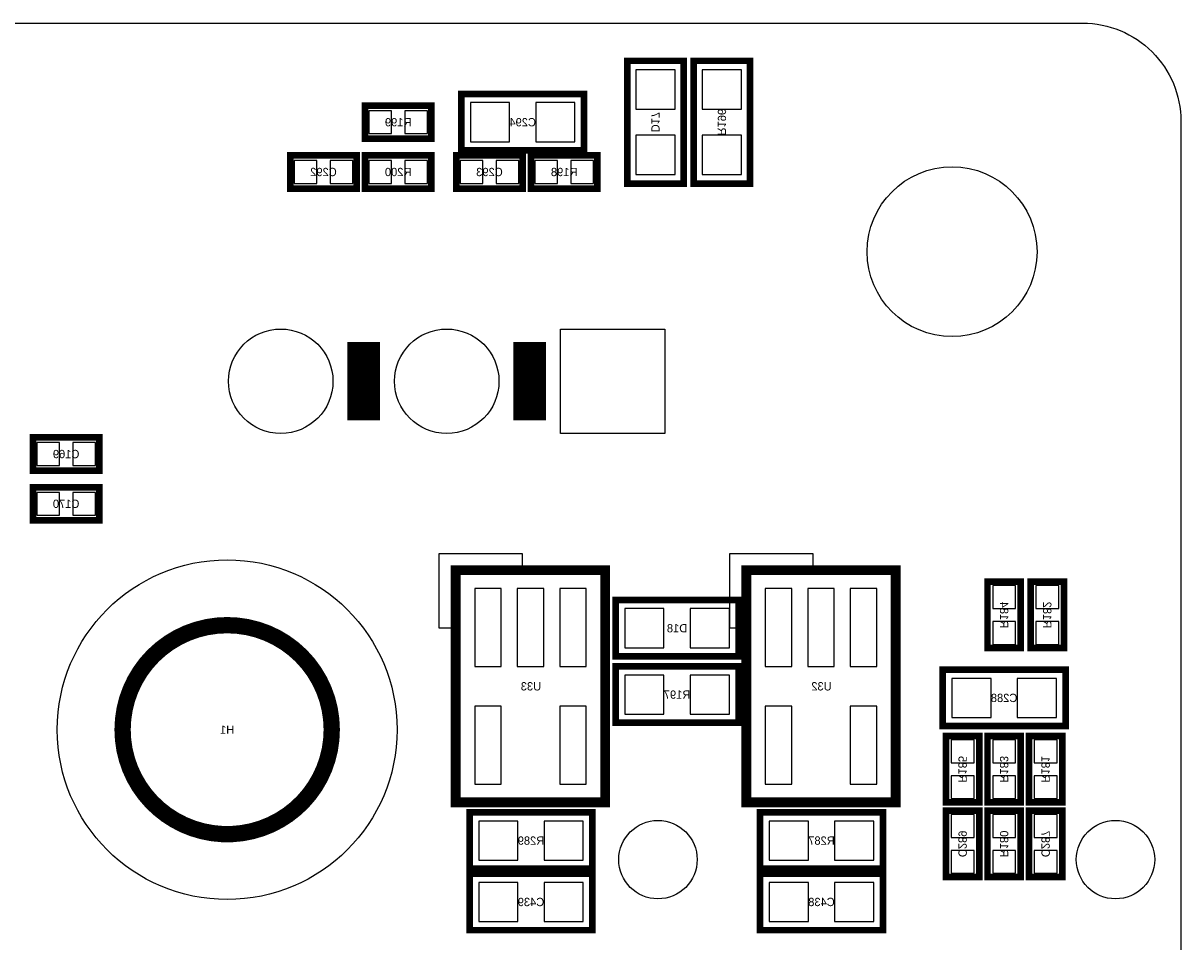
# Model space of a CAD drawing. Extents: x -7 to 92, y 0 to 100.
# Tile 16 of 16: x 67 to 85, y 42 to 56. Entities that reach past the tile are written whole.
import ezdxf
from ezdxf.enums import TextEntityAlignment as Align

# ---------------------------------------------------------------- set-up
doc = ezdxf.new("R2010")
doc.units = 0
for name, color, linetype in [('BG_OUTLINE', 12, 'CONTINUOUS'), ('PG_SILKSCREEN_BOTTOM', 150, 'CONTINUOUS'), ('PIN_BOTTOM', 200, 'CONTINUOUS'), ('RD_SILKSCREEN_BOTTOM', 150, 'CONTINUOUS')]:
    doc.layers.add(name, color=color, linetype=linetype)

msp = doc.modelspace()

# ---------------------------------------------------------------- linework, layer by layer
at = {"layer": 'BG_OUTLINE'}
msp.add_lwpolyline([(0, 1.500124), (0, 54.500018, -0.414227), (1.500124, 55.999888), (15.999968, 55.999888, -0.414241), (16.999966, 54.99989), (16.999966, 52.500022, 0.414244), (18.50009, 50.999898, 0.414204), (19.99996, 52.500022), (19.99996, 54.99989, -0.414226), (20.999958, 55.999888), (21.3614, 55.999888), (83.49996, 55.999888, -0.414216), (85.000084, 54.500018), (85.000084, 1.500124, -0.414251), (83.49996, 0), (1.500124, 0, -0.414262)], format="xyb", close=True, dxfattribs=at)
at = {"layer": 'PG_SILKSCREEN_BOTTOM'}
for points, const_width in [([(77.3938, 53.5432), (77.3938, 55.4228), (76.5302, 55.4228), (76.5302, 53.5432), (77.3938, 53.5432)], 0.1016), ([(77.5462, 55.4228), (77.5462, 53.5432), (78.4098, 53.5432), (78.4098, 55.4228), (77.5462, 55.4228)], 0.1016), ([(73.9902, 54.0512), (75.8698, 54.0512), (75.8698, 54.9148), (73.9902, 54.9148), (73.9902, 54.0512)], 0.1016), ([(72.517, 54.737), (73.533, 54.737), (73.533, 54.229), (72.517, 54.229), (72.517, 54.737)], 0.1016), ([(72.39, 53.467), (71.374, 53.467), (71.374, 53.975), (72.39, 53.975), (72.39, 53.467)], 0.1016), ([(72.517, 53.975), (73.533, 53.975), (73.533, 53.467), (72.517, 53.467), (72.517, 53.975)], 0.1016), ([(73.914, 53.975), (74.93, 53.975), (74.93, 53.467), (73.914, 53.467), (73.914, 53.975)], 0.1016), ([(75.057, 53.975), (76.073, 53.975), (76.073, 53.467), (75.057, 53.467), (75.057, 53.975)], 0.1016), ([(72.497442, 49.917096), (72.497442, 51.116992)], 0.500126), ([(75.037442, 49.917096), (75.037442, 51.116992)], 0.500126), ([(67.437, 49.657), (68.453, 49.657), (68.453, 49.149), (67.437, 49.149), (67.437, 49.657)], 0.1016), ([(67.437, 48.895), (68.453, 48.895), (68.453, 48.387), (67.437, 48.387), (67.437, 48.895)], 0.1016), ([(73.906126, 44.069), (76.192126, 44.069), (76.192126, 47.625), (73.906126, 47.625), (73.906126, 44.069)], 0.1524), ([(78.350872, 44.069), (80.636872, 44.069), (80.636872, 47.625), (78.350872, 47.625), (78.350872, 44.069)], 0.1524), ([(82.042, 46.4312), (82.042, 47.4472), (82.55, 47.4472), (82.55, 46.4312), (82.042, 46.4312)], 0.1016), ([(82.7024, 46.4312), (82.7024, 47.4472), (83.2104, 47.4472), (83.2104, 46.4312), (82.7024, 46.4312)], 0.1016), ([(78.232, 47.1678), (76.3524, 47.1678), (76.3524, 46.3042), (78.232, 46.3042), (78.232, 47.1678)], 0.1016), ([(76.3524, 45.2882), (78.232, 45.2882), (78.232, 46.1518), (76.3524, 46.1518), (76.3524, 45.2882)], 0.1016), ([(83.2358, 46.101), (81.3562, 46.101), (81.3562, 45.2374), (83.2358, 45.2374), (83.2358, 46.101)], 0.1016), ([(81.407, 44.069), (81.407, 45.085), (81.915, 45.085), (81.915, 44.069), (81.407, 44.069)], 0.1016), ([(82.55, 45.085), (82.55, 44.069), (82.042, 44.069), (82.042, 45.085), (82.55, 45.085)], 0.1016), ([(82.677, 44.069), (82.677, 45.085), (83.185, 45.085), (83.185, 44.069), (82.677, 44.069)], 0.1016), ([(74.1172, 43.053), (75.9968, 43.053), (75.9968, 43.9166), (74.1172, 43.9166), (74.1172, 43.053)], 0.1016), ([(78.5622, 43.053), (80.4418, 43.053), (80.4418, 43.9166), (78.5622, 43.9166), (78.5622, 43.053)], 0.1016), ([(81.915, 43.942), (81.915, 42.926), (81.407, 42.926), (81.407, 43.942), (81.915, 43.942)], 0.1016), ([(82.55, 43.942), (82.55, 42.926), (82.042, 42.926), (82.042, 43.942), (82.55, 43.942)], 0.1016), ([(83.185, 43.942), (83.185, 42.926), (82.677, 42.926), (82.677, 43.942), (83.185, 43.942)], 0.1016), ([(74.1172, 42.1132), (75.9968, 42.1132), (75.9968, 42.9768), (74.1172, 42.9768), (74.1172, 42.1132)], 0.1016), ([(78.5622, 42.1132), (80.4418, 42.1132), (80.4418, 42.9768), (78.5622, 42.9768), (78.5622, 42.1132)], 0.1016)]:
    msp.add_lwpolyline(points, dxfattribs=dict(at, const_width=const_width))
for points in [[(73.906126, 46.736), (73.652126, 46.736), (73.652126, 47.879), (74.922126, 47.879), (74.922126, 47.625), (73.906126, 47.625)], [(78.350872, 46.736), (78.096872, 46.736), (78.096872, 47.879), (79.366872, 47.879), (79.366872, 47.625), (78.350872, 47.625)]]:
    msp.add_lwpolyline(points, close=True, dxfattribs=at)
at = {"layer": 'PG_SILKSCREEN_BOTTOM', "const_width": 0.249936}
msp.add_lwpolyline([(72.008492, 45.18279, 0.999996), (68.808346, 45.18279, 1.000004), (72.008492, 45.18279)], format="xyb", dxfattribs=at)
at = {"layer": 'PIN_BOTTOM'}
for points in [[(76.66228, 54.683152), (77.26172, 54.683152), (77.26172, 55.282592), (76.66228, 55.282592)], [(78.27772, 55.282592), (77.67828, 55.282592), (77.67828, 54.683152), (78.27772, 54.683152)], [(74.130408, 54.78272), (74.130408, 54.18328), (74.729848, 54.18328), (74.729848, 54.78272)], [(75.130152, 54.78272), (75.130152, 54.18328), (75.729592, 54.18328), (75.729592, 54.78272)], [(72.574912, 54.658006), (72.574912, 54.307994), (72.924924, 54.307994), (72.924924, 54.658006)], [(73.125076, 54.658006), (73.125076, 54.307994), (73.475088, 54.307994), (73.475088, 54.658006)], [(76.66228, 53.683408), (77.26172, 53.683408), (77.26172, 54.282848), (76.66228, 54.282848)], [(78.27772, 54.282848), (77.67828, 54.282848), (77.67828, 53.683408), (78.27772, 53.683408)], [(71.781924, 53.545994), (71.781924, 53.896006), (71.431912, 53.896006), (71.431912, 53.545994)], [(72.332088, 53.545994), (72.332088, 53.896006), (71.982076, 53.896006), (71.982076, 53.545994)], [(72.574912, 53.896006), (72.574912, 53.545994), (72.924924, 53.545994), (72.924924, 53.896006)], [(73.125076, 53.896006), (73.125076, 53.545994), (73.475088, 53.545994), (73.475088, 53.896006)], [(73.971912, 53.896006), (73.971912, 53.545994), (74.321924, 53.545994), (74.321924, 53.896006)], [(74.522076, 53.896006), (74.522076, 53.545994), (74.872088, 53.545994), (74.872088, 53.896006)], [(75.114912, 53.896006), (75.114912, 53.545994), (75.464924, 53.545994), (75.464924, 53.896006)], [(75.665076, 53.896006), (75.665076, 53.545994), (76.015088, 53.545994), (76.015088, 53.896006)], [(77.107415, 51.317017), (77.107415, 49.717071), (75.507469, 49.717071), (75.507469, 51.317017)], [(67.494912, 49.578006), (67.494912, 49.227994), (67.844924, 49.227994), (67.844924, 49.578006)], [(68.045076, 49.578006), (68.045076, 49.227994), (68.395088, 49.227994), (68.395088, 49.578006)], [(67.494912, 48.816006), (67.494912, 48.465994), (67.844924, 48.465994), (67.844924, 48.816006)], [(68.045076, 48.816006), (68.045076, 48.465994), (68.395088, 48.465994), (68.395088, 48.816006)], [(74.19594, 47.343822), (74.19594, 46.150022), (74.60234, 46.150022), (74.60234, 47.343822)], [(74.845926, 47.343822), (74.845926, 46.150022), (75.252326, 46.150022), (75.252326, 47.343822)], [(75.495912, 47.343822), (75.495912, 46.150022), (75.902312, 46.150022), (75.902312, 47.343822)], [(78.640686, 47.343822), (78.640686, 46.150022), (79.047086, 46.150022), (79.047086, 47.343822)], [(79.290672, 47.343822), (79.290672, 46.150022), (79.697072, 46.150022), (79.697072, 47.343822)], [(79.940658, 47.343822), (79.940658, 46.150022), (80.347058, 46.150022), (80.347058, 47.343822)], [(82.120994, 47.039276), (82.471006, 47.039276), (82.471006, 47.389288), (82.120994, 47.389288)], [(82.781394, 47.039276), (83.131406, 47.039276), (83.131406, 47.389288), (82.781394, 47.389288)], [(77.092048, 46.43628), (77.092048, 47.03572), (76.492608, 47.03572), (76.492608, 46.43628)], [(78.091792, 46.43628), (78.091792, 47.03572), (77.492352, 47.03572), (77.492352, 46.43628)], [(82.120994, 46.489112), (82.471006, 46.489112), (82.471006, 46.839124), (82.120994, 46.839124)], [(82.781394, 46.489112), (83.131406, 46.489112), (83.131406, 46.839124), (82.781394, 46.839124)], [(76.492608, 46.01972), (76.492608, 45.42028), (77.092048, 45.42028), (77.092048, 46.01972)], [(77.492352, 46.01972), (77.492352, 45.42028), (78.091792, 45.42028), (78.091792, 46.01972)], [(82.095848, 45.36948), (82.095848, 45.96892), (81.496408, 45.96892), (81.496408, 45.36948)], [(83.095592, 45.36948), (83.095592, 45.96892), (82.496152, 45.96892), (82.496152, 45.36948)], [(74.19594, 45.543978), (74.19594, 44.350178), (74.60234, 44.350178), (74.60234, 45.543978)], [(75.495912, 45.543978), (75.495912, 44.350178), (75.902312, 44.350178), (75.902312, 45.543978)], [(78.640686, 45.543978), (78.640686, 44.350178), (79.047086, 44.350178), (79.047086, 45.543978)], [(79.940658, 45.543978), (79.940658, 44.350178), (80.347058, 44.350178), (80.347058, 45.543978)], [(81.485994, 44.677076), (81.836006, 44.677076), (81.836006, 45.027088), (81.485994, 45.027088)], [(82.471006, 45.027088), (82.120994, 45.027088), (82.120994, 44.677076), (82.471006, 44.677076)], [(82.755994, 44.677076), (83.106006, 44.677076), (83.106006, 45.027088), (82.755994, 45.027088)], [(81.485994, 44.126912), (81.836006, 44.126912), (81.836006, 44.476924), (81.485994, 44.476924)], [(82.471006, 44.476924), (82.120994, 44.476924), (82.120994, 44.126912), (82.471006, 44.126912)], [(82.755994, 44.126912), (83.106006, 44.126912), (83.106006, 44.476924), (82.755994, 44.476924)], [(74.257408, 43.78452), (74.257408, 43.18508), (74.856848, 43.18508), (74.856848, 43.78452)], [(75.257152, 43.78452), (75.257152, 43.18508), (75.856592, 43.18508), (75.856592, 43.78452)], [(78.702408, 43.78452), (78.702408, 43.18508), (79.301848, 43.18508), (79.301848, 43.78452)], [(79.702152, 43.78452), (79.702152, 43.18508), (80.301592, 43.18508), (80.301592, 43.78452)], [(81.836006, 43.884088), (81.485994, 43.884088), (81.485994, 43.534076), (81.836006, 43.534076)], [(82.471006, 43.884088), (82.120994, 43.884088), (82.120994, 43.534076), (82.471006, 43.534076)], [(83.106006, 43.884088), (82.755994, 43.884088), (82.755994, 43.534076), (83.106006, 43.534076)], [(81.836006, 43.333924), (81.485994, 43.333924), (81.485994, 42.983912), (81.836006, 42.983912)], [(82.471006, 43.333924), (82.120994, 43.333924), (82.120994, 42.983912), (82.471006, 42.983912)], [(83.106006, 43.333924), (82.755994, 43.333924), (82.755994, 42.983912), (83.106006, 42.983912)], [(74.257408, 42.84472), (74.257408, 42.24528), (74.856848, 42.24528), (74.856848, 42.84472)], [(75.257152, 42.84472), (75.257152, 42.24528), (75.856592, 42.24528), (75.856592, 42.84472)], [(78.702408, 42.84472), (78.702408, 42.24528), (79.301848, 42.24528), (79.301848, 42.84472)], [(79.702152, 42.84472), (79.702152, 42.24528), (80.301592, 42.24528), (80.301592, 42.84472)]]:
    msp.add_lwpolyline(points, close=True, dxfattribs=at)
for centre, radius in [((81.499964, 52.500022), 1.299972), ((71.227442, 50.517044), 0.799973), ((73.767442, 50.517044), 0.799973), ((70.408546, 45.18279), 2.599944), ((76.999846, 43.193208), 0.599948), ((84.000086, 43.193208), 0.599948)]:
    msp.add_circle(centre, radius, dxfattribs=at)

# ---------------------------------------------------------------- texts
at = {"layer": 'RD_SILKSCREEN_BOTTOM', "text_generation_flag": 2}
for s, p in [('D17', (76.8985, 54.483254)), ('R196', (77.9145, 54.483254)), ('R184', (82.2325, 46.939454)), ('R182', (82.8929, 46.939454)), ('R185', (81.5975, 44.577254)), ('R183', (82.2325, 44.577254)), ('R181', (82.8675, 44.577254)), ('C289', (81.5975, 43.434254)), ('R180', (82.2325, 43.434254)), ('C287', (82.8675, 43.434254))]:
    msp.add_text(s, height=0.127, rotation=270, dxfattribs=at).set_placement(p, align=Align.CENTER)
for s, p in [('R199', (73.025, 54.4195)), ('C294', (74.93, 54.4195)), ('C292', (71.882, 53.6575)), ('R200', (73.025, 53.6575)), ('C293', (74.422, 53.6575)), ('R198', (75.565, 53.6575)), ('C169', (67.945, 49.3395)), ('C170', (67.945, 48.5775)), ('D18', (77.2922, 46.6725)), ('U33', (75.057, 45.7835)), ('U32', (79.502, 45.7835)), ('R197', (77.2922, 45.6565)), ('C288', (82.296, 45.6057)), ('H1', (70.408546, 45.11929)), ('R289', (75.057, 43.4213)), ('R287', (79.502, 43.4213)), ('C439', (75.057, 42.4815)), ('C438', (79.502, 42.4815))]:
    msp.add_text(s, height=0.127, dxfattribs=at).set_placement(p, align=Align.CENTER)

doc.saveas('drawing.dxf')
